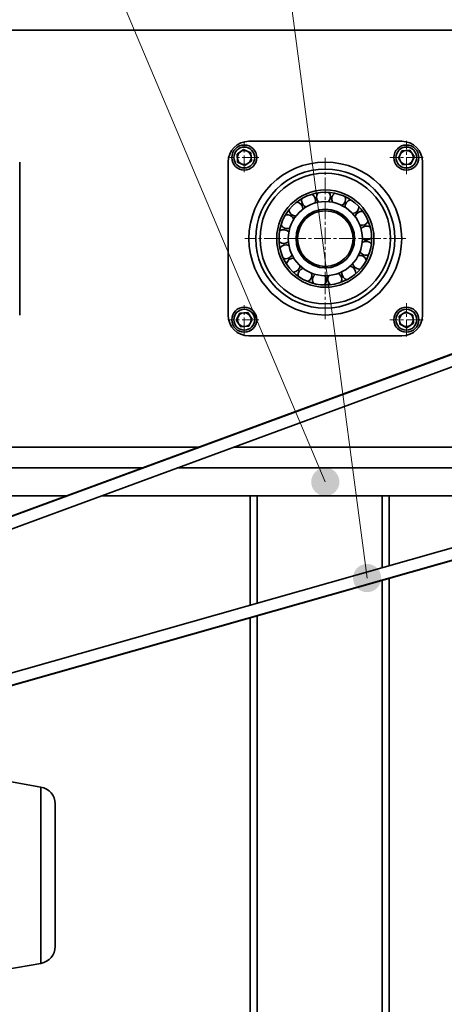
# Model space of a CAD drawing. Header units: millimetres. Extents: x 2945 to 26725, y -1082 to 16127.
# Tile 114 of 151: x 10625 to 10931, y 11782 to 12490. Entities that reach past the tile are written whole.
import ezdxf

# ---------------------------------------------------------------- set-up
doc = ezdxf.new("R2010")
doc.units = ezdxf.units.MM
doc.linetypes.add('点画线', pattern=[18, 12, -2, 2, -2])
doc.layers.get('0').update_dxf_attribs({"lineweight": 35})
for name, color, linetype, lineweight in [('中心线层', 1, '点画线', 18), ('几何体', 7, 'Continuous', 35), ('尺寸线层', 3, 'Continuous', 18), ('注释', 2, 'Continuous', 18)]:
    doc.layers.add(name, color=color, linetype=linetype, lineweight=lineweight)
doc.styles.add('标准', font='txt', dxfattribs={"width": 0.667})
doc.dimstyles.new('GB_尺寸', dxfattribs={"dimtxt": 3.5, "dimasz": 4, "dimexe": 2, "dimexo": 0, "dimtad": 1, "dimdsep": 46, "dimtxsty": '标准', "dimblk": '_CAXARROW', "dimcen": 0, "dimdle": 8, "dimazin": 2, "dimtfac": 0.707107, "dimtdec": 3, "dimtmove": 2, "dimatfit": 3, "dimfxl": 0, "dimfrac": 2, "dimtolj": 1, "dimarcsym": 0})

# ---------------------------------------------------------------- blocks, each defined once
blk = doc.blocks.new('*X97')
at = {"layer": '注释', "linetype": 'Continuous'}
h = blk.add_hatch(color=0, dxfattribs=at)
edge = h.paths.add_edge_path(flags=0)
edge.add_arc((782.86, -1850.88), 10.16, 0, 360)
at = {"layer": '注释', "color": 0, "linetype": 'Continuous'}
blk.add_line((782.86, -1850.88), (0, 0), dxfattribs=at)
blk = doc.blocks.new('*X98')
at = {"layer": '注释', "linetype": 'Continuous'}
h = blk.add_hatch(color=0, dxfattribs=at)
edge = h.paths.add_edge_path(flags=0)
edge.add_arc((253.36, -1920.09), 10.16, 0, 360)
at = {"layer": '注释', "color": 0, "linetype": 'Continuous'}
blk.add_line((253.36, -1920.09), (0, 0), dxfattribs=at)
blk = doc.blocks.new('*X148')
at = {"layer": '尺寸线层', "linetype": 'Continuous'}
for points in [[(5045.25, 9889.1), (5125.25, 9899.1), (5125.25, 9879.1)], [(16645.25, 9889.1), (16565.25, 9899.1), (16565.25, 9879.1)]]:
    blk.add_hatch(color=0, dxfattribs=at).paths.add_polyline_path(points, flags=0)
at = {"layer": '尺寸线层', "color": 0, "linetype": 'Continuous'}
for p, q in [((5045.25, 12332.6), (5045.25, 9849.1)), ((16645.25, 12332.6), (16645.25, 9849.1)), ((5045.25, 9889.1), (16645.25, 9889.1))]:
    blk.add_line(p, q, dxfattribs=at)
at = {"layer": '尺寸线层', "color": 0, "insert": (10845.25, 9936.22), "char_height": 70, "width": 328.1928, "attachment_point": 5, "line_spacing_factor": 1.15057, "style": '标准'}
blk.add_mtext('\\T1.1;11600', dxfattribs=at)
blk = doc.blocks.new('_CAXARROW')
blk.add_hatch(color=0).paths.add_polyline_path([(0, 0), (-1, 0.125), (-1, -0.125)], flags=0)
blk = doc.blocks.new('*X149')
at = {"layer": '尺寸线层', "linetype": 'Continuous'}
for points in [[(4845.25, 9644.59), (4925.25, 9654.59), (4925.25, 9634.59)], [(16845.25, 9644.59), (16765.25, 9654.59), (16765.25, 9634.59)]]:
    blk.add_hatch(color=0, dxfattribs=at).paths.add_polyline_path(points, flags=0)
at = {"layer": '尺寸线层', "color": 0, "linetype": 'Continuous'}
for p, q in [((4845.25, 12182.6), (4845.25, 9604.59)), ((16845.25, 12182.6), (16845.25, 9604.59)), ((4845.25, 9644.59), (16845.25, 9644.59))]:
    blk.add_line(p, q, dxfattribs=at)
at = {"layer": '尺寸线层', "color": 0, "insert": (10845.25, 9691.71), "char_height": 70, "width": 328.1928, "attachment_point": 5, "line_spacing_factor": 1.15057, "style": '标准'}
blk.add_mtext('\\T1.1;12000', dxfattribs=at)
blk = doc.blocks.new('*X154')
at = {"layer": '尺寸线层', "linetype": 'Continuous'}
for points in [[(11563.95, 11905.22), (11484.77, 11890.03), (11490.94, 11871.01)], [(10429.95, 11537.22), (10502.95, 11571.42), (10509.13, 11552.4)]]:
    blk.add_hatch(color=0, dxfattribs=at).paths.add_polyline_path(points, flags=0)
at = {"layer": '尺寸线层', "color": 0, "linetype": 'Continuous'}
for p, q in [((11425.25, 12332.6), (11576.29, 11867.17)), ((10291.25, 11964.6), (10442.29, 11499.17)), ((10429.95, 11537.22), (11563.95, 11905.22))]:
    blk.add_line(p, q, dxfattribs=at)
at = {"layer": '尺寸线层', "color": 0, "insert": (11065.75, 11793.09), "char_height": 70, "width": 257.1231, "attachment_point": 5, "rotation": 17.97902, "line_spacing_factor": 1.15057, "style": '标准'}
blk.add_mtext('\\T1.1;1200', dxfattribs=at)

msp = doc.modelspace()

# ---------------------------------------------------------------- linework, layer by layer
at = {"layer": '中心线层'}
for p, q in [((10786.918, 12380.434), (10786.918, 12401.434)), ((10903.591, 12378.934), (10903.591, 12402.934)), ((10797.418, 12390.934), (10776.418, 12390.934)), ((10845.254, 12274.598), (10845.254, 12390.598)), ((10915.591, 12390.934), (10891.591, 12390.934)), ((10903.254, 12332.598), (10787.254, 12332.598)), ((10786.918, 12263.762), (10786.918, 12284.762)), ((10903.591, 12262.262), (10903.591, 12286.262)), ((10797.418, 12274.262), (10776.418, 12274.262)), ((10915.591, 12274.262), (10891.591, 12274.262))]:
    msp.add_line(p, q, dxfattribs=at)
at = {"layer": '几何体'}
for p, q in [((11596.492, 12482.598), (4845.254, 12482.598)), ((11393.992, 12417.763), (10290.724, 12012.345)), ((10291.65, 12012.346), (11394.102, 12417.464)), ((11362.052, 12396.672), (10307.967, 12009.328)), ((10781.709, 12393.425), (10786.471, 12396.69)), ((10786.471, 12396.69), (10791.679, 12394.2)), ((10790.254, 12402.598), (10900.254, 12402.598)), ((10782.157, 12387.669), (10781.709, 12393.425)), ((10791.679, 12394.2), (10792.127, 12388.444)), ((10897.835, 12390.487), (10900.325, 12395.696)), ((10901.1, 12385.726), (10897.835, 12390.487)), ((10900.325, 12395.696), (10906.081, 12396.143)), ((10906.081, 12396.143), (10909.347, 12391.382)), ((10909.347, 12391.382), (10906.856, 12386.173)), ((10625.254, 12387.598), (10625.254, 12277.598)), ((10775.254, 12277.598), (10775.254, 12387.598)), ((10787.365, 12385.178), (10782.157, 12387.669)), ((10792.127, 12388.444), (10787.365, 12385.178)), ((10906.856, 12386.173), (10901.1, 12385.726)), ((10915.254, 12387.598), (10915.254, 12277.598)), ((10849.993, 12362.221), (10848.927, 12362.372)), ((10828.799, 12357.682), (10827.91, 12357.076)), ((10860.374, 12358.509), (10859.435, 12359.035)), ((10816.195, 12340.049), (10815.946, 12339.002)), ((10873.884, 12341.561), (10873.544, 12342.582)), ((10812.002, 12330.278), (10812.455, 12329.926)), ((10815.465, 12329.049), (10815.612, 12327.982)), ((10871.921, 12332.722), (10872.141, 12332.562)), ((10872.45, 12319.934), (10872.887, 12320.917)), ((10818.759, 12318.527), (10819.281, 12317.586)), ((10866.039, 12310.965), (10866.802, 12311.724)), ((10825.631, 12309.906), (10826.458, 12309.217)), ((10856.82, 12304.917), (10857.806, 12305.35)), ((10846.04, 12302.608), (10847.115, 12302.656)), ((10781.162, 12273.814), (10783.653, 12279.023)), ((10783.653, 12279.023), (10789.409, 12279.47)), ((10789.409, 12279.47), (10792.674, 12274.709)), ((10898.382, 12276.752), (10903.143, 12280.018)), ((10898.829, 12270.996), (10898.382, 12276.752)), ((10903.143, 12280.018), (10908.352, 12277.527)), ((10908.352, 12277.527), (10908.799, 12271.771)), ((10784.427, 12269.053), (10781.162, 12273.814)), ((10790.184, 12269.5), (10784.427, 12269.053)), ((10792.674, 12274.709), (10790.184, 12269.5)), ((10904.038, 12268.505), (10898.829, 12270.996)), ((10908.799, 12271.771), (10904.038, 12268.505)), ((10900.254, 12262.598), (10790.254, 12262.598)), ((10318.909, 11925.671), (11438.695, 12243.607)), ((11436.426, 12243.294), (10319.659, 11926.215)), ((10331.08, 11938.254), (11408.521, 12244.167)), ((10754.035, 12182.598), (4845.254, 12182.598)), ((11191.671, 12182.598), (10779.49, 12182.598)), ((10713.215, 12167.598), (4845.254, 12167.598)), ((10713.215, 12167.598), (4845.254, 12167.598)), ((11138.841, 12167.598), (10738.67, 12167.598)), ((11138.841, 12167.598), (10738.67, 12167.598)), ((10658.789, 12147.598), (4845.254, 12147.598)), ((11068.4, 12147.598), (10684.244, 12147.598)), ((10791.254, 12147.598), (10791.254, 12068.909)), ((10796.254, 12147.598), (10886.254, 12147.598)), ((10796.254, 12147.598), (10796.254, 12070.329)), ((10886.254, 12147.598), (10886.254, 12095.882)), ((10891.254, 12147.598), (10891.254, 12097.302)), ((10886.254, 12086.755), (10886.254, 10747.598)), ((10891.254, 12088.175), (10891.254, 10747.598)), ((10791.254, 12059.782), (10791.254, 11759.598)), ((10796.254, 12061.202), (10796.254, 10747.598)), ((10640.57, 11938.019), (10615.402, 11942.457)), ((10640.57, 11874.598), (10640.57, 11938.019)), ((10650.754, 11925.881), (10650.754, 11823.315)), ((10640.57, 11811.177), (10640.57, 11874.598)), ((10615.402, 11806.739), (10640.57, 11811.177))]:
    msp.add_line(p, q, dxfattribs=at)
for points in [[(10838.972, 12361.933), (10838.805, 12361.897), (10837.923, 12361.688)], [(10830.359, 12355.948), (10830.872, 12355.639), (10831.417, 12355.393)], [(10820.849, 12350.044), (10820.424, 12349.434), (10820.239, 12349.157)], [(10868.713, 12351.298), (10868.119, 12352.02), (10868.027, 12352.127)], [(10875.189, 12330.613), (10875.21, 12330.974), (10875.241, 12331.688)], [(10835.153, 12304.35), (10835.675, 12304.168), (10836.173, 12304.005)]]:
    msp.add_lwpolyline(points, dxfattribs=at)
for centre, radius in [((10786.918, 12390.934), 9), ((10786.918, 12390.934), 7.5), ((10903.591, 12390.934), 9), ((10903.591, 12390.934), 7.5), ((10845.254, 12332.598), 55), ((10845.254, 12332.598), 50), ((10845.254, 12332.598), 47), ((10845.254, 12332.598), 35), ((10845.254, 12332.598), 33.333), ((10845.254, 12332.598), 26.667), ((10845.254, 12332.598), 21.1), ((10845.254, 12332.598), 20), ((10786.918, 12274.262), 9), ((10903.591, 12274.262), 9), ((10786.918, 12274.262), 7.5), ((10903.591, 12274.262), 7.5)]:
    msp.add_circle(centre, radius, dxfattribs=at)
for centre, radius, start, end in [((10790.254, 12387.598), 15, 90, 180), ((10900.254, 12387.598), 15, 0, 90), ((10786.918, 12390.934), 5, 124.443507, 184.443507), ((10786.918, 12390.934), 5, 184.443507, 244.443507), ((10786.918, 12390.934), 5, 64.443507, 124.443507), ((10786.918, 12390.934), 5, 4.443507, 64.443507), ((10786.918, 12390.934), 5, 304.443507, 4.443507), ((10903.591, 12390.934), 5, 154.443507, 214.443507), ((10903.591, 12390.934), 5, 94.443507, 154.443507), ((10903.591, 12390.934), 5, 34.443507, 94.443507), ((10903.591, 12390.934), 5, 334.443507, 34.443507), ((10786.918, 12390.934), 5, 244.443507, 304.443507), ((10903.591, 12390.934), 5, 214.443507, 274.443507), ((10903.591, 12390.934), 5, 274.443507, 334.443507), ((10833.194, 12360.067), 5, 165.361622, 235.469513), ((10833.194, 12360.067), 5, 338.228303, 62.047993), ((10843.931, 12362.569), 5, 144.185151, 228.004841), ((10843.931, 12362.569), 5, 317.051833, 40.871523), ((10854.847, 12361.023), 5, 123.00868, 206.828371), ((10854.847, 12361.023), 5, 295.875362, 19.695052), ((10824.085, 12353.855), 5, 359.404774, 83.224464), ((10864.468, 12355.638), 5, 101.83221, 185.6519), ((10864.468, 12355.638), 5, 274.698891, 358.518582), ((10817.836, 12344.772), 5, 20.581244, 104.400935), ((10824.085, 12353.855), 5, 186.538092, 235.469513), ((10824.085, 12353.855), 5, 235.469513, 270.357782), ((10871.493, 12347.142), 5, 80.655739, 164.47543), ((10817.836, 12344.772), 5, 207.714563, 235.469513), ((10817.836, 12344.772), 5, 235.469513, 291.534253), ((10871.493, 12347.142), 5, 253.522421, 337.342111), ((10874.975, 12336.681), 5, 59.479269, 143.298959), ((10815.289, 12334.046), 5, 41.757715, 125.577405), ((10874.975, 12336.681), 5, 235.469513, 316.165641), ((10815.289, 12334.046), 5, 235.469513, 312.710724), ((10816.79, 12323.123), 5, 62.934186, 146.753876), ((10874.443, 12325.669), 5, 38.302798, 122.122488), ((10816.79, 12323.123), 5, 250.067504, 333.887194), ((10869.969, 12315.593), 5, 17.126327, 100.946018), ((10874.443, 12325.669), 5, 211.16948, 235.469513), ((10874.443, 12325.669), 5, 235.469513, 294.98917), ((10822.135, 12313.48), 5, 84.110656, 167.930346), ((10822.135, 12313.48), 5, 271.243975, 355.063665), ((10862.157, 12307.813), 5, 355.949857, 79.769547), ((10869.969, 12315.593), 5, 189.993009, 235.469513), ((10830.602, 12306.42), 5, 105.287127, 189.106817), ((10830.602, 12306.42), 5, 292.420445, 16.240135), ((10841.048, 12302.894), 5, 126.463597, 210.283288), ((10841.048, 12302.894), 5, 313.596916, 37.416606), ((10852.062, 12303.381), 5, 147.640068, 231.459758), ((10852.062, 12303.381), 5, 334.773386, 58.593077), ((10862.157, 12307.813), 5, 168.816538, 235.469513), ((10869.969, 12315.593), 5, 235.469513, 273.812699), ((10862.157, 12307.813), 5, 235.469513, 252.636229), ((10790.254, 12277.598), 15, 180, 270), ((10786.918, 12274.262), 5, 154.443507, 214.443507), ((10786.918, 12274.262), 5, 94.443507, 154.443507), ((10786.918, 12274.262), 5, 34.443507, 94.443507), ((10786.918, 12274.262), 5, 334.443507, 34.443507), ((10903.591, 12274.262), 5, 124.443507, 184.443507), ((10900.254, 12277.598), 15, 270, 0), ((10903.591, 12274.262), 5, 64.443507, 124.443507), ((10903.591, 12274.262), 5, 4.443507, 64.443507), ((10786.918, 12274.262), 5, 214.443507, 274.443507), ((10786.918, 12274.262), 5, 274.443507, 334.443507), ((10903.591, 12274.262), 5, 184.443507, 244.443507), ((10903.591, 12274.262), 5, 244.443507, 304.443507), ((10903.591, 12274.262), 5, 304.443507, 4.443507), ((10638.429, 11925.881), 12.325, 0, 80), ((10638.429, 11823.315), 12.325, 280, 0)]:
    msp.add_arc(centre, radius, start, end, dxfattribs=at)

# ---------------------------------------------------------------- block references
at = {"layer": '注释'}
for name, p in [('*X97', (10062.399, 14008.478)), ('*X98', (10621.975, 14008.478))]:
    msp.add_blockref(name, p, dxfattribs=at)

# ---------------------------------------------------------------- dimensions: what is measured, and where the dimension line sits
at = {"layer": '尺寸线层'}
for base, p1, p2, picture, middle in [((16645.254, 9889.097), (5045.254, 12332.598), (16645.254, 12332.598), '*X148', (10845.254, 9936.219)), ((16845.254, 9644.588), (4845.254, 12182.598), (16845.254, 12182.598), '*X149', (10845.254, 9691.709))]:
    dim = msp.add_linear_dim(base=base, p1=p1, p2=p2, dimstyle='GB_尺寸', override={"dimscale": 20, "dimsah": 1, "dimtfill": 1, "dimtzin": 0}, dxfattribs=at)
    dim.commit()
    dim.dimension.update_dxf_attribs({"geometry": picture, "text_midpoint": middle, "dimtype": 160})
dim = msp.add_linear_dim(base=(11563.946, 11905.217), p1=(10291.254, 11964.598), p2=(11425.254, 12332.598), angle=17.979024, text='1200', dimstyle='GB_尺寸', override={"dimscale": 20, "dimsah": 1, "dimtfac": 1, "dimtfill": 1, "dimtzin": 0}, dxfattribs=at)
dim.commit()
dim.dimension.update_dxf_attribs({"geometry": '*X154', "text_midpoint": (11065.75, 11793.085), "dimtype": 160})

doc.saveas('drawing.dxf')
